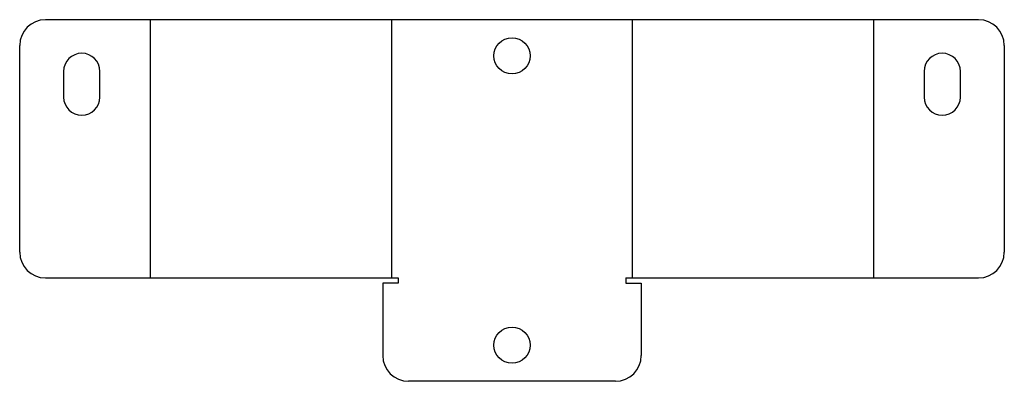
# Model space of a CAD drawing. Extents: x -75 to 115, y 0 to 70.
import ezdxf
from ezdxf.lldxf.tags import DXFTag

# ---------------------------------------------------------------- set-up
doc = ezdxf.new("R2010")
doc.units = 0
for name, color, linetype in [('DOWN_CENTERLINES', 7, 'CONTINUOUS'), ('INTERIOR_LOOPS', 7, 'CONTINUOUS'), ('OUTER_LOOP', 7, 'CONTINUOUS'), ('UP_CENTERLINES', 7, 'CONTINUOUS')]:
    doc.layers.add(name, color=color, linetype=linetype)
tags = doc.linetypes.add('CENTER2', pattern=[28.575, 19.05, -3.175, 3.175, -3.175]).pattern_tags.tags
tags[10:11] = [DXFTag(74, 4), DXFTag(75, 0), DXFTag(340, '0'), DXFTag(46, 0.0), DXFTag(50, 0.0), DXFTag(44, 0.0), DXFTag(45, 0.0)]
tags[8:9] = [DXFTag(74, 4), DXFTag(75, 0), DXFTag(340, '0'), DXFTag(46, 0.0), DXFTag(50, 0.0), DXFTag(44, 0.0), DXFTag(45, 0.0)]
tags[6:7] = [DXFTag(74, 4), DXFTag(75, 0), DXFTag(340, '0'), DXFTag(46, 0.0), DXFTag(50, 0.0), DXFTag(44, 0.0), DXFTag(45, 0.0)]
tags[4:5] = [DXFTag(74, 4), DXFTag(75, 0), DXFTag(340, '0'), DXFTag(46, 0.0), DXFTag(50, 0.0), DXFTag(44, 0.0), DXFTag(45, 0.0)]

msp = doc.modelspace()

# ---------------------------------------------------------------- linework, layer by layer
at = {"layer": 'DOWN_CENTERLINES', "color": 4, "linetype": 'CENTER2'}
for p, q in [((-3.3, 70), (-3.3, 20)), ((43.3, 20), (43.3, 70))]:
    msp.add_line(p, q, dxfattribs=at)
at = {"layer": 'INTERIOR_LOOPS', "color": 3, "linetype": 'CONTINUOUS'}
for p, q in [((-66.72, 60), (-66.72, 55)), ((-59.72, 55), (-59.72, 60)), ((99.72, 60), (99.72, 55)), ((106.72, 55), (106.72, 60))]:
    msp.add_line(p, q, dxfattribs=at)
for centre in [(20, 63), (20, 7)]:
    msp.add_circle(centre, 3.5, dxfattribs=at)
for centre, start, end in [((-63.22, 60), 0, 180), ((103.22, 60), 0, 180), ((-63.22, 55), 180, 0), ((103.22, 55), 180, 0)]:
    msp.add_arc(centre, 3.5, start, end, dxfattribs=at)
at = {"layer": 'OUTER_LOOP', "color": 3, "linetype": 'CONTINUOUS'}
for p, q in [((110.22, 70), (-70.22, 70)), ((-75.22, 25), (-75.22, 65)), ((115.22, 65), (115.22, 25)), ((-70.22, 20), (-2, 20)), ((-2, 20), (-2, 19)), ((42, 20), (42, 19)), ((42, 20), (110.22, 20)), ((-2, 19), (-5, 19)), ((-5, 19), (-5, 5)), ((42, 19), (45, 19)), ((45, 19), (45, 5)), ((40, 0), (0, 0))]:
    msp.add_line(p, q, dxfattribs=at)
for centre, start, end in [((-70.22, 65), 90, 180), ((110.22, 65), 0, 90), ((-70.22, 25), 180, 270), ((110.22, 25), 270, 0), ((0, 5), 180, 270), ((40, 5), 270, 0)]:
    msp.add_arc(centre, 5, start, end, dxfattribs=at)
at = {"layer": 'UP_CENTERLINES', "color": 4, "linetype": 'CENTER2'}
for p, q in [((-49.91, 20), (-49.91, 70)), ((89.91, 70), (89.91, 20))]:
    msp.add_line(p, q, dxfattribs=at)

doc.saveas('drawing.dxf')
